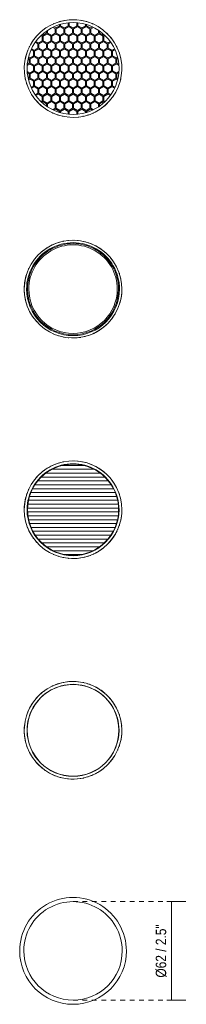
# Model space of a CAD drawing. Header units: millimetres. Extents: x 5896 to 6256, y 575 to 6626.
# Tile 2 of 2: x 6150 to 6256, y 6001 to 6626. Entities that reach past the tile are written whole.
import ezdxf

# ---------------------------------------------------------------- set-up
doc = ezdxf.new("R2010")
doc.units = ezdxf.units.MM
doc.linetypes.add('Dash', pattern=[6, 3, -3])
doc.layers.add('A-ANNO-DIMS', color=7, linetype='Dash', lineweight=9, true_color=0xd2d2d2)
doc.layers.add('A-ANNO-DIMS-3', color=7, linetype='Continuous', lineweight=9)
doc.layers.add('E-LITE-EQPM', color=7, linetype='Continuous', lineweight=20)
doc.styles.add('Arial Narrow', font='ARIALN.TTF', dxfattribs={"height": 6.6})
doc.dimstyles.new('FARO_-_2_2mm_Arial_Narrow_mm_Inch_Left_1', dxfattribs={"dimscale": 304.8, "dimtxt": 6.754644, "dimasz": 0, "dimexe": 0.029528, "dimexo": 0.0625, "dimgap": 0.004921, "dimtad": 1, "dimdec": 0, "dimzin": 0, "dimdsep": 46, "dimtxsty": 'Arial Narrow', "dimblk1": 'NONE', "dimblk2": 'NONE', "dimsah": 1, "dimcen": 0.09, "dimadec": 0, "dimazin": 0, "dimtfac": 1, "dimtdec": 4, "dimtix": 1, "dimtmove": 0, "dimatfit": 3, "dimfxl": 0.009843, "dimfxlon": 1, "dimtvp": 1, "dimtolj": 1, "dimtzin": 0, "dimarcsym": 2})

# ---------------------------------------------------------------- blocks, each defined once
blk = doc.blocks.new('011800094 _honeycomb__OK - 011700094 FOST 64 honeycomb-522492-Planta_PDF')
at = {"layer": 'E-LITE-EQPM'}
for p, q in [((-12.89, 26.15), (-11.3, 25.23)), ((-11, 25.75), (-12.26, 26.48)), ((-11.3, 25.23), (-11.3, 22.4)), ((-8.55, 27.16), (-11, 25.75)), ((-10.7, 25.23), (-8.25, 26.64)), ((-10.7, 22.4), (-10.7, 25.23)), ((-8.55, 27.89), (-8.55, 27.16)), ((-8.25, 26.64), (-5.8, 25.23)), ((-7.95, 27.16), (-7.95, 28.05)), ((-5.5, 25.75), (-7.95, 27.16)), ((-5.8, 25.23), (-5.8, 22.4)), ((-3.05, 27.16), (-5.5, 25.75)), ((-5.2, 25.23), (-2.75, 26.64)), ((-5.2, 22.4), (-5.2, 25.23)), ((-3.05, 29.03), (-3.05, 27.16)), ((-2.75, 26.64), (-0.3, 25.23)), ((-2.45, 27.16), (-2.45, 29.07)), ((0, 25.75), (-2.45, 27.16)), ((-1.74, 30.91), (-1.74, 30.95)), ((-0.3, 25.23), (-0.3, 22.4)), ((2.45, 27.16), (0, 25.75)), ((0.3, 25.23), (2.75, 26.64)), ((0.3, 22.4), (0.3, 25.23)), ((1.74, 30.95), (1.74, 30.91)), ((2.45, 29.07), (2.45, 27.16)), ((2.75, 26.64), (5.2, 25.23)), ((3.05, 27.16), (3.05, 29.03)), ((5.5, 25.75), (3.05, 27.16)), ((5.2, 25.23), (5.2, 22.4)), ((7.95, 27.16), (5.5, 25.75)), ((5.8, 25.23), (8.25, 26.64)), ((5.8, 22.4), (5.8, 25.23)), ((7.95, 28.05), (7.95, 27.16)), ((8.25, 26.64), (10.7, 25.23)), ((8.55, 27.16), (8.55, 27.89)), ((11, 25.75), (8.55, 27.16)), ((10.7, 25.23), (10.7, 22.4)), ((12.26, 26.48), (11, 25.75)), ((11.3, 25.23), (12.89, 26.15)), ((11.3, 22.4), (11.3, 25.23)), ((-20.32, 20.91), (-19.55, 20.47)), ((-19.25, 20.99), (-19.88, 21.35)), ((-19.55, 20.47), (-19.55, 17.64)), ((-16.8, 22.4), (-19.25, 20.99)), ((-18.95, 20.47), (-16.5, 21.88)), ((-18.95, 17.64), (-18.95, 20.47)), ((-16.8, 23.85), (-16.8, 22.4)), ((-16.5, 21.88), (-14.05, 20.47)), ((-16.2, 22.4), (-16.2, 24.24)), ((-13.75, 20.99), (-16.2, 22.4)), ((-14.05, 20.47), (-14.05, 17.64)), ((-11.3, 22.4), (-13.75, 20.99)), ((-13.45, 20.47), (-11, 21.88)), ((-13.45, 17.64), (-13.45, 20.47)), ((-11, 21.88), (-8.55, 20.47)), ((-8.25, 20.99), (-10.7, 22.4)), ((-8.55, 20.47), (-8.55, 17.64)), ((-5.8, 22.4), (-8.25, 20.99)), ((-7.95, 20.47), (-5.5, 21.88)), ((-7.95, 17.64), (-7.95, 20.47)), ((-5.5, 21.88), (-3.05, 20.47)), ((-2.75, 20.99), (-5.2, 22.4)), ((-3.05, 20.47), (-3.05, 17.64)), ((-0.3, 22.4), (-2.75, 20.99)), ((-2.45, 20.47), (0, 21.88)), ((-2.45, 17.64), (-2.45, 20.47)), ((0, 21.88), (2.45, 20.47)), ((2.75, 20.99), (0.3, 22.4)), ((2.45, 20.47), (2.45, 17.64)), ((5.2, 22.4), (2.75, 20.99)), ((3.05, 20.47), (5.5, 21.88)), ((3.05, 17.64), (3.05, 20.47)), ((5.5, 21.88), (7.95, 20.47)), ((8.25, 20.99), (5.8, 22.4)), ((7.95, 20.47), (7.95, 17.64)), ((10.7, 22.4), (8.25, 20.99)), ((8.55, 20.47), (11, 21.88)), ((8.55, 17.64), (8.55, 20.47)), ((11, 21.88), (13.45, 20.47)), ((13.75, 20.99), (11.3, 22.4)), ((13.45, 20.47), (13.45, 17.64)), ((16.2, 22.4), (13.75, 20.99)), ((14.05, 20.47), (16.5, 21.88)), ((14.05, 17.64), (14.05, 20.47)), ((16.2, 24.24), (16.2, 22.4)), ((16.5, 21.88), (18.95, 20.47)), ((16.8, 22.4), (16.8, 23.85)), ((19.25, 20.99), (16.8, 22.4)), ((18.95, 20.47), (18.95, 17.64)), ((19.88, 21.35), (19.25, 20.99)), ((19.55, 20.47), (20.32, 20.91)), ((19.55, 17.64), (19.55, 20.47)), ((-22.3, 12.87), (-24.75, 11.46)), ((-23.95, 16.65), (-22.3, 15.7)), ((-22, 16.22), (-23.62, 17.16)), ((-22.3, 15.7), (-22.3, 12.87)), ((-19.55, 17.64), (-22, 16.22)), ((-21.7, 15.7), (-19.25, 17.12)), ((-21.7, 12.87), (-21.7, 15.7)), ((-19.25, 11.46), (-21.7, 12.87)), ((-19.25, 17.12), (-16.8, 15.7)), ((-16.8, 12.87), (-19.25, 11.46)), ((-16.5, 16.22), (-18.95, 17.64)), ((-16.8, 15.7), (-16.8, 12.87)), ((-14.05, 17.64), (-16.5, 16.22)), ((-16.2, 15.7), (-13.75, 17.12)), ((-16.2, 12.87), (-16.2, 15.7)), ((-13.75, 11.46), (-16.2, 12.87)), ((-13.75, 17.12), (-11.3, 15.7)), ((-11.3, 12.87), (-13.75, 11.46)), ((-11, 16.22), (-13.45, 17.64)), ((-11.3, 15.7), (-11.3, 12.87)), ((-8.55, 17.64), (-11, 16.22)), ((-10.7, 15.7), (-8.25, 17.12)), ((-10.7, 12.87), (-10.7, 15.7)), ((-8.25, 11.46), (-10.7, 12.87)), ((-8.25, 17.12), (-5.8, 15.7)), ((-5.8, 12.87), (-8.25, 11.46)), ((-5.5, 16.22), (-7.95, 17.64)), ((-5.8, 15.7), (-5.8, 12.87)), ((-3.05, 17.64), (-5.5, 16.22)), ((-5.2, 15.7), (-2.75, 17.12)), ((-5.2, 12.87), (-5.2, 15.7)), ((-2.75, 11.46), (-5.2, 12.87)), ((-2.75, 17.12), (-0.3, 15.7)), ((-0.3, 12.87), (-2.75, 11.46)), ((0, 16.22), (-2.45, 17.64)), ((-0.3, 15.7), (-0.3, 12.87)), ((2.45, 17.64), (0, 16.22)), ((0.3, 15.7), (2.75, 17.12)), ((0.3, 12.87), (0.3, 15.7)), ((2.75, 11.46), (0.3, 12.87)), ((2.75, 17.12), (5.2, 15.7)), ((5.2, 12.87), (2.75, 11.46)), ((5.5, 16.22), (3.05, 17.64)), ((5.2, 15.7), (5.2, 12.87)), ((7.95, 17.64), (5.5, 16.22)), ((5.8, 15.7), (8.25, 17.12)), ((5.8, 12.87), (5.8, 15.7)), ((8.25, 11.46), (5.8, 12.87)), ((8.25, 17.12), (10.7, 15.7)), ((10.7, 12.87), (8.25, 11.46)), ((11, 16.22), (8.55, 17.64)), ((10.7, 15.7), (10.7, 12.87)), ((13.45, 17.64), (11, 16.22)), ((11.3, 15.7), (13.75, 17.12)), ((11.3, 12.87), (11.3, 15.7)), ((13.75, 11.46), (11.3, 12.87)), ((13.75, 17.12), (16.2, 15.7)), ((16.2, 12.87), (13.75, 11.46)), ((16.5, 16.22), (14.05, 17.64)), ((16.2, 15.7), (16.2, 12.87)), ((18.95, 17.64), (16.5, 16.22)), ((16.8, 15.7), (19.25, 17.12)), ((16.8, 12.87), (16.8, 15.7)), ((19.25, 11.46), (16.8, 12.87)), ((19.25, 17.12), (21.7, 15.7)), ((21.7, 12.87), (19.25, 11.46)), ((22, 16.22), (19.55, 17.64)), ((21.7, 15.7), (21.7, 12.87)), ((23.62, 17.16), (22, 16.22)), ((22.3, 15.7), (23.95, 16.65)), ((22.3, 12.87), (22.3, 15.7)), ((24.75, 11.46), (22.3, 12.87)), ((-28.43, 6.54), (-27.8, 6.18)), ((-27.5, 6.7), (-28.27, 7.14)), ((-25.05, 8.11), (-27.5, 6.7)), ((-27.2, 6.18), (-24.75, 7.59)), ((-26.67, 11.88), (-25.05, 10.94)), ((-24.75, 11.46), (-26.4, 12.41)), ((-25.05, 10.94), (-25.05, 8.11)), ((-24.75, 7.59), (-22.3, 6.18)), ((-24.45, 10.94), (-22, 12.36)), ((-24.45, 8.11), (-24.45, 10.94)), ((-22, 6.7), (-24.45, 8.11)), ((-22, 12.36), (-19.55, 10.94)), ((-19.55, 8.11), (-22, 6.7)), ((-21.7, 6.18), (-19.25, 7.59)), ((-19.55, 10.94), (-19.55, 8.11)), ((-19.25, 7.59), (-16.8, 6.18)), ((-18.95, 10.94), (-16.5, 12.36)), ((-18.95, 8.11), (-18.95, 10.94)), ((-16.5, 6.7), (-18.95, 8.11)), ((-16.5, 12.36), (-14.05, 10.94)), ((-14.05, 8.11), (-16.5, 6.7)), ((-16.2, 6.18), (-13.75, 7.59)), ((-14.05, 10.94), (-14.05, 8.11)), ((-13.75, 7.59), (-11.3, 6.18)), ((-13.45, 10.94), (-11, 12.36)), ((-13.45, 8.11), (-13.45, 10.94)), ((-11, 6.7), (-13.45, 8.11)), ((-11, 12.36), (-8.55, 10.94)), ((-8.55, 8.11), (-11, 6.7)), ((-10.7, 6.18), (-8.25, 7.59)), ((-8.55, 10.94), (-8.55, 8.11)), ((-8.25, 7.59), (-5.8, 6.18)), ((-7.95, 10.94), (-5.5, 12.36)), ((-7.95, 8.11), (-7.95, 10.94)), ((-5.5, 6.7), (-7.95, 8.11)), ((-5.5, 12.36), (-3.05, 10.94)), ((-3.05, 8.11), (-5.5, 6.7)), ((-5.2, 6.18), (-2.75, 7.59)), ((-3.05, 10.94), (-3.05, 8.11)), ((-2.75, 7.59), (-0.3, 6.18)), ((-2.45, 10.94), (0, 12.36)), ((-2.45, 8.11), (-2.45, 10.94)), ((0, 6.7), (-2.45, 8.11)), ((0, 12.36), (2.45, 10.94)), ((2.45, 8.11), (0, 6.7)), ((0.3, 6.18), (2.75, 7.59)), ((2.45, 10.94), (2.45, 8.11)), ((2.75, 7.59), (5.2, 6.18)), ((3.05, 10.94), (5.5, 12.36)), ((3.05, 8.11), (3.05, 10.94)), ((5.5, 6.7), (3.05, 8.11)), ((5.5, 12.36), (7.95, 10.94)), ((7.95, 8.11), (5.5, 6.7)), ((5.8, 6.18), (8.25, 7.59)), ((7.95, 10.94), (7.95, 8.11)), ((8.25, 7.59), (10.7, 6.18)), ((8.55, 10.94), (11, 12.36)), ((8.55, 8.11), (8.55, 10.94)), ((11, 6.7), (8.55, 8.11)), ((11, 12.36), (13.45, 10.94)), ((13.45, 8.11), (11, 6.7)), ((11.3, 6.18), (13.75, 7.59)), ((13.45, 10.94), (13.45, 8.11)), ((13.75, 7.59), (16.2, 6.18)), ((14.05, 10.94), (16.5, 12.36)), ((14.05, 8.11), (14.05, 10.94)), ((16.5, 6.7), (14.05, 8.11)), ((16.5, 12.36), (18.95, 10.94)), ((18.95, 8.11), (16.5, 6.7)), ((16.8, 6.18), (19.25, 7.59)), ((18.95, 10.94), (18.95, 8.11)), ((19.25, 7.59), (21.7, 6.18)), ((19.55, 10.94), (22, 12.36)), ((19.55, 8.11), (19.55, 10.94)), ((22, 6.7), (19.55, 8.11)), ((22, 12.36), (24.45, 10.94)), ((24.45, 8.11), (22, 6.7)), ((22.3, 6.18), (24.75, 7.59)), ((24.45, 10.94), (24.45, 8.11)), ((26.4, 12.41), (24.75, 11.46)), ((24.75, 7.59), (27.2, 6.18)), ((25.05, 10.94), (26.67, 11.88)), ((25.05, 8.11), (25.05, 10.94)), ((27.5, 6.7), (25.05, 8.11)), ((28.27, 7.14), (27.5, 6.7)), ((27.8, 6.18), (28.43, 6.54)), ((-29.09, 1.91), (-27.5, 2.83)), ((-27.8, 3.35), (-29.04, 2.63)), ((-27.8, 6.18), (-27.8, 3.35)), ((-27.5, 2.83), (-25.05, 1.41)), ((-27.2, 3.35), (-27.2, 6.18)), ((-24.75, 1.93), (-27.2, 3.35)), ((-25.05, 1.41), (-25.05, -1.41)), ((-22.3, 3.35), (-24.75, 1.93)), ((-24.45, 1.41), (-22, 2.83)), ((-24.45, -1.41), (-24.45, 1.41)), ((-22.3, 6.18), (-22.3, 3.35)), ((-22, 2.83), (-19.55, 1.41)), ((-21.7, 3.35), (-21.7, 6.18)), ((-19.25, 1.93), (-21.7, 3.35)), ((-19.55, 1.41), (-19.55, -1.41)), ((-16.8, 3.35), (-19.25, 1.93)), ((-18.95, 1.41), (-16.5, 2.83)), ((-18.95, -1.41), (-18.95, 1.41)), ((-16.8, 6.18), (-16.8, 3.35)), ((-16.5, 2.83), (-14.05, 1.41)), ((-16.2, 3.35), (-16.2, 6.18)), ((-13.75, 1.93), (-16.2, 3.35)), ((-14.05, 1.41), (-14.05, -1.41)), ((-11.3, 3.35), (-13.75, 1.93)), ((-13.45, 1.41), (-11, 2.83)), ((-13.45, -1.41), (-13.45, 1.41)), ((-11.3, 6.18), (-11.3, 3.35)), ((-11, 2.83), (-8.55, 1.41)), ((-10.7, 3.35), (-10.7, 6.18)), ((-8.25, 1.93), (-10.7, 3.35)), ((-8.55, 1.41), (-8.55, -1.41)), ((-5.8, 3.35), (-8.25, 1.93)), ((-7.95, 1.41), (-5.5, 2.83)), ((-7.95, -1.41), (-7.95, 1.41)), ((-5.8, 6.18), (-5.8, 3.35)), ((-5.5, 2.83), (-3.05, 1.41)), ((-5.2, 3.35), (-5.2, 6.18)), ((-2.75, 1.93), (-5.2, 3.35)), ((-3.05, 1.41), (-3.05, -1.41)), ((-0.3, 3.35), (-2.75, 1.93)), ((-2.45, 1.41), (0, 2.83)), ((-2.45, -1.41), (-2.45, 1.41)), ((-0.3, 6.18), (-0.3, 3.35)), ((0, 2.83), (2.45, 1.41)), ((0.3, 3.35), (0.3, 6.18)), ((2.75, 1.93), (0.3, 3.35)), ((2.45, 1.41), (2.45, -1.65)), ((5.2, 3.35), (2.75, 1.93)), ((3.05, 1.41), (5.5, 2.83)), ((3.05, -1.41), (3.05, 1.41)), ((5.2, 6.18), (5.2, 3.35)), ((5.5, 2.83), (7.95, 1.41)), ((5.8, 3.35), (5.8, 6.18)), ((8.25, 1.93), (5.8, 3.35)), ((7.95, 1.41), (7.95, -1.41)), ((10.7, 3.35), (8.25, 1.93)), ((8.55, 1.41), (11, 2.83)), ((8.55, -1.41), (8.55, 1.41)), ((10.7, 6.18), (10.7, 3.35)), ((11, 2.83), (13.45, 1.41)), ((11.3, 3.35), (11.3, 6.18)), ((13.75, 1.93), (11.3, 3.35)), ((13.45, 1.41), (13.45, -1.41)), ((16.2, 3.35), (13.75, 1.93)), ((14.05, 1.41), (16.5, 2.83)), ((14.05, -1.41), (14.05, 1.41)), ((16.2, 6.18), (16.2, 3.35)), ((16.5, 2.83), (18.95, 1.41)), ((16.8, 3.35), (16.8, 6.18)), ((19.25, 1.93), (16.8, 3.35)), ((18.95, 1.41), (18.95, -1.41)), ((21.7, 3.35), (19.25, 1.93)), ((19.55, 1.41), (22, 2.83)), ((19.55, -1.41), (19.55, 1.41)), ((21.7, 6.18), (21.7, 3.35)), ((22, 2.83), (24.45, 1.41)), ((22.3, 3.35), (22.3, 6.18)), ((24.75, 1.93), (22.3, 3.35)), ((24.45, 1.41), (24.45, -1.41)), ((27.2, 3.35), (24.75, 1.93)), ((25.05, 1.41), (27.5, 2.83)), ((25.05, -1.41), (25.05, 1.41)), ((27.2, 6.18), (27.2, 3.35)), ((27.5, 2.83), (29.09, 1.91)), ((27.8, 3.35), (27.8, 6.18)), ((29.04, 2.63), (27.8, 3.35)), ((-27.5, -2.83), (-29.09, -1.91)), ((-29.06, -2.62), (-27.8, -3.35)), ((-27.8, -6.18), (-28.43, -6.54)), ((-27.8, -3.35), (-27.8, -6.18)), ((-25.05, -1.41), (-27.5, -2.83)), ((-27.2, -3.35), (-24.75, -1.93)), ((-27.2, -6.18), (-27.2, -3.35)), ((-24.75, -7.59), (-27.2, -6.18)), ((-24.75, -1.93), (-22.3, -3.35)), ((-22.3, -6.18), (-24.75, -7.59)), ((-22, -2.83), (-24.45, -1.41)), ((-22.3, -3.35), (-22.3, -6.18)), ((-19.55, -1.41), (-22, -2.83)), ((-21.7, -3.35), (-19.25, -1.93)), ((-21.7, -6.18), (-21.7, -3.35)), ((-19.25, -7.59), (-21.7, -6.18)), ((-19.25, -1.93), (-16.8, -3.35)), ((-16.8, -6.18), (-19.25, -7.59)), ((-16.5, -2.83), (-18.95, -1.41)), ((-16.8, -3.35), (-16.8, -6.18)), ((-14.05, -1.41), (-16.5, -2.83)), ((-16.2, -3.35), (-13.75, -1.93)), ((-16.2, -6.18), (-16.2, -3.35)), ((-13.75, -7.59), (-16.2, -6.18)), ((-13.75, -1.93), (-11.3, -3.35)), ((-11.3, -6.18), (-13.75, -7.59)), ((-11, -2.83), (-13.45, -1.41)), ((-11.3, -3.35), (-11.3, -6.18)), ((-8.55, -1.41), (-11, -2.83)), ((-10.7, -3.35), (-8.25, -1.93)), ((-10.7, -6.18), (-10.7, -3.35)), ((-8.25, -7.59), (-10.7, -6.18)), ((-8.25, -1.93), (-5.8, -3.35)), ((-5.8, -6.18), (-8.25, -7.59)), ((-5.5, -2.83), (-7.95, -1.41)), ((-5.8, -3.35), (-5.8, -6.18)), ((-3.05, -1.41), (-5.5, -2.83)), ((-5.2, -3.35), (-2.75, -1.93)), ((-5.2, -6.18), (-5.2, -3.35)), ((-2.75, -7.59), (-5.2, -6.18)), ((-2.75, -1.93), (-0.3, -3.35)), ((-0.3, -6.18), (-2.75, -7.59)), ((0.2, -2.94), (-2.45, -1.41)), ((-0.3, -3.35), (-0.3, -6.18)), ((2.45, -1.65), (0.2, -2.94)), ((0.3, -3.35), (2.75, -1.93)), ((0.3, -6.18), (0.3, -3.35)), ((2.75, -7.59), (0.3, -6.18)), ((2.75, -1.93), (5.2, -3.35)), ((5.2, -6.18), (2.75, -7.59)), ((5.5, -2.83), (3.05, -1.41)), ((5.2, -3.35), (5.2, -6.18)), ((7.95, -1.41), (5.5, -2.83)), ((5.8, -3.35), (8.25, -1.93)), ((5.8, -6.18), (5.8, -3.35)), ((8.25, -7.59), (5.8, -6.18)), ((8.25, -1.93), (10.7, -3.35)), ((10.7, -6.18), (8.25, -7.59)), ((11, -2.83), (8.55, -1.41)), ((10.7, -3.35), (10.7, -6.18)), ((13.45, -1.41), (11, -2.83)), ((11.3, -3.35), (13.75, -1.93)), ((11.3, -6.18), (11.3, -3.35)), ((13.75, -7.59), (11.3, -6.18)), ((13.75, -1.93), (16.2, -3.35)), ((16.2, -6.18), (13.75, -7.59)), ((16.5, -2.83), (14.05, -1.41)), ((16.2, -3.35), (16.2, -6.18)), ((18.95, -1.41), (16.5, -2.83)), ((16.8, -3.35), (19.25, -1.93)), ((16.8, -6.18), (16.8, -3.35)), ((19.25, -7.59), (16.8, -6.18)), ((19.25, -1.93), (21.7, -3.35)), ((21.7, -6.18), (19.25, -7.59)), ((22, -2.83), (19.55, -1.41)), ((21.7, -3.35), (21.7, -6.18)), ((24.45, -1.41), (22, -2.83)), ((22.3, -3.35), (24.75, -1.93)), ((22.3, -6.18), (22.3, -3.35)), ((24.75, -7.59), (22.3, -6.18)), ((24.75, -1.93), (27.2, -3.35)), ((27.2, -6.18), (24.75, -7.59)), ((27.5, -2.83), (25.05, -1.41)), ((27.2, -3.35), (27.2, -6.18)), ((29.09, -1.91), (27.5, -2.83)), ((27.8, -3.35), (29.06, -2.62)), ((27.8, -6.18), (27.8, -3.35)), ((28.43, -6.54), (27.8, -6.18)), ((-28.27, -7.14), (-27.5, -6.7)), ((-27.5, -6.7), (-25.05, -8.11)), ((-25.05, -10.94), (-26.67, -11.88)), ((-26.4, -12.41), (-24.75, -11.46)), ((-25.05, -8.11), (-25.05, -10.94)), ((-24.75, -11.46), (-22.3, -12.87)), ((-24.45, -8.11), (-22, -6.7)), ((-24.45, -10.94), (-24.45, -8.11)), ((-22, -12.36), (-24.45, -10.94)), ((-22, -6.7), (-19.55, -8.11)), ((-19.55, -10.94), (-22, -12.36)), ((-21.7, -12.87), (-19.25, -11.46)), ((-19.55, -8.11), (-19.55, -10.94)), ((-19.25, -11.46), (-16.8, -12.87)), ((-18.95, -8.11), (-16.5, -6.7)), ((-18.95, -10.94), (-18.95, -8.11)), ((-16.5, -12.36), (-18.95, -10.94)), ((-16.5, -6.7), (-14.05, -8.11)), ((-14.05, -10.94), (-16.5, -12.36)), ((-16.2, -12.87), (-13.75, -11.46)), ((-14.05, -8.11), (-14.05, -10.94)), ((-13.75, -11.46), (-11.3, -12.87)), ((-13.45, -8.11), (-11, -6.7)), ((-13.45, -10.94), (-13.45, -8.11)), ((-11, -12.36), (-13.45, -10.94)), ((-11, -6.7), (-8.55, -8.11)), ((-8.55, -10.94), (-11, -12.36)), ((-10.7, -12.87), (-8.25, -11.46)), ((-8.55, -8.11), (-8.55, -10.94)), ((-8.25, -11.46), (-5.8, -12.87)), ((-5.5, -6.7), (-7.95, -8.11)), ((-7.95, -8.11), (-7.95, -10.94)), ((-7.95, -10.94), (-5.5, -12.36)), ((-3.05, -8.11), (-5.5, -6.7)), ((-5.5, -12.36), (-3.05, -10.94)), ((-5.2, -12.87), (-2.75, -11.46)), ((-3.05, -10.94), (-3.05, -8.11)), ((-2.75, -11.46), (-0.3, -12.87)), ((0, -6.7), (-2.45, -8.11)), ((-2.45, -8.11), (-2.45, -10.94)), ((-2.45, -10.94), (0, -12.36)), ((2.45, -8.11), (0, -6.7)), ((0, -12.36), (2.45, -10.94)), ((0.3, -12.87), (2.75, -11.46)), ((2.45, -10.94), (2.45, -8.11)), ((2.75, -11.46), (5.2, -12.87)), ((3.05, -8.11), (5.5, -6.7)), ((3.05, -10.94), (3.05, -8.11)), ((5.5, -12.36), (3.05, -10.94)), ((5.5, -6.7), (7.95, -8.11)), ((7.95, -10.94), (5.5, -12.36)), ((5.8, -12.87), (8.25, -11.46)), ((7.95, -8.11), (7.95, -10.94)), ((8.25, -11.46), (10.7, -12.87)), ((8.55, -8.11), (11, -6.7)), ((8.55, -10.94), (8.55, -8.11)), ((11, -12.36), (8.55, -10.94)), ((11, -6.7), (13.45, -8.11)), ((13.45, -10.94), (11, -12.36)), ((11.3, -12.87), (13.75, -11.46)), ((13.45, -8.11), (13.45, -10.94)), ((13.75, -11.46), (16.2, -12.87)), ((14.05, -8.11), (16.5, -6.7)), ((14.05, -10.94), (14.05, -8.11)), ((16.5, -12.36), (14.05, -10.94)), ((16.5, -6.7), (18.95, -8.11)), ((18.95, -10.94), (16.5, -12.36)), ((16.8, -12.87), (19.25, -11.46)), ((18.95, -8.11), (18.95, -10.94)), ((19.25, -11.46), (21.7, -12.87)), ((19.55, -8.11), (22, -6.7)), ((19.55, -10.94), (19.55, -8.11)), ((22, -12.36), (19.55, -10.94)), ((22, -6.7), (24.45, -8.11)), ((24.45, -10.94), (22, -12.36)), ((22.3, -12.87), (24.75, -11.46)), ((24.45, -8.11), (24.45, -10.94)), ((24.75, -11.46), (26.4, -12.41)), ((25.05, -8.11), (27.5, -6.7)), ((25.05, -10.94), (25.05, -8.11)), ((26.67, -11.88), (25.05, -10.94)), ((27.5, -6.7), (28.27, -7.14)), ((-27.64, -13.95), (-27.67, -13.97)), ((-25.94, -16.98), (-25.89, -16.95)), ((-22.3, -15.7), (-23.95, -16.65)), ((-23.62, -17.16), (-22, -16.22)), ((-22.3, -12.87), (-22.3, -15.7)), ((-22, -16.22), (-19.55, -17.64)), ((-21.7, -15.7), (-21.7, -12.87)), ((-19.25, -17.12), (-21.7, -15.7)), ((-19.55, -17.64), (-19.55, -20.47)), ((-16.8, -15.7), (-19.25, -17.12)), ((-18.95, -17.64), (-16.5, -16.22)), ((-18.95, -20.47), (-18.95, -17.64)), ((-16.8, -12.87), (-16.8, -15.7)), ((-16.5, -16.22), (-14.05, -17.64)), ((-16.2, -15.7), (-16.2, -12.87)), ((-13.75, -17.12), (-16.2, -15.7)), ((-14.05, -17.64), (-14.05, -20.47)), ((-11.3, -15.7), (-13.75, -17.12)), ((-13.45, -17.64), (-11, -16.22)), ((-13.45, -20.47), (-13.45, -17.64)), ((-11.3, -12.87), (-11.3, -15.7)), ((-11, -16.22), (-8.55, -17.64)), ((-10.7, -15.7), (-10.7, -12.87)), ((-8.25, -17.12), (-10.7, -15.7)), ((-8.55, -17.64), (-8.55, -20.47)), ((-5.8, -15.7), (-8.25, -17.12)), ((-7.95, -17.64), (-5.5, -16.22)), ((-7.95, -20.47), (-7.95, -17.64)), ((-5.8, -12.87), (-5.8, -15.7)), ((-5.5, -16.22), (-3.05, -17.64)), ((-5.2, -15.7), (-5.2, -12.87)), ((-2.75, -17.12), (-5.2, -15.7)), ((-3.05, -17.64), (-3.05, -20.47)), ((-0.3, -15.7), (-2.75, -17.12)), ((-2.45, -17.64), (0, -16.22)), ((-2.45, -20.47), (-2.45, -17.64)), ((-0.3, -12.87), (-0.3, -15.7)), ((0, -16.22), (2.45, -17.64)), ((0.3, -15.7), (0.3, -12.87)), ((2.75, -17.12), (0.3, -15.7)), ((2.45, -17.64), (2.45, -20.47)), ((5.2, -15.7), (2.75, -17.12)), ((3.05, -17.64), (5.5, -16.22)), ((3.05, -20.47), (3.05, -17.64)), ((5.2, -12.87), (5.2, -15.7)), ((5.5, -16.22), (7.95, -17.64)), ((5.8, -15.7), (5.8, -12.87)), ((8.25, -17.12), (5.8, -15.7)), ((7.95, -17.64), (7.95, -20.47)), ((10.7, -15.7), (8.25, -17.12)), ((8.55, -17.64), (11, -16.22)), ((8.55, -20.47), (8.55, -17.64)), ((10.7, -12.87), (10.7, -15.7)), ((11, -16.22), (13.45, -17.64)), ((11.3, -15.7), (11.3, -12.87)), ((13.75, -17.12), (11.3, -15.7)), ((13.45, -17.64), (13.45, -20.47)), ((16.2, -15.7), (13.75, -17.12)), ((14.05, -17.64), (16.5, -16.22)), ((14.05, -20.47), (14.05, -17.64)), ((16.2, -12.87), (16.2, -15.7)), ((16.5, -16.22), (18.95, -17.64)), ((16.8, -15.7), (16.8, -12.87)), ((19.25, -17.12), (16.8, -15.7)), ((18.95, -17.64), (18.95, -20.47)), ((21.7, -15.7), (19.25, -17.12)), ((19.55, -17.64), (22, -16.22)), ((19.55, -20.47), (19.55, -17.64)), ((21.7, -12.87), (21.7, -15.7)), ((22, -16.22), (23.62, -17.16)), ((22.3, -15.7), (22.3, -12.87)), ((23.95, -16.65), (22.3, -15.7)), ((25.9, -16.96), (25.94, -16.98)), ((27.67, -13.97), (27.63, -13.95)), ((-19.55, -20.47), (-20.32, -20.91)), ((-19.88, -21.35), (-19.25, -20.99)), ((-19.25, -20.99), (-16.8, -22.4)), ((-16.5, -21.88), (-18.95, -20.47)), ((-16.8, -22.4), (-16.8, -23.85)), ((-14.05, -20.47), (-16.5, -21.88)), ((-16.2, -22.4), (-13.75, -20.99)), ((-16.2, -24.24), (-16.2, -22.4)), ((-13.75, -20.99), (-11.3, -22.4)), ((-11, -21.88), (-13.45, -20.47)), ((-11.3, -22.4), (-11.3, -25.23)), ((-8.55, -20.47), (-11, -21.88)), ((-10.7, -22.4), (-8.25, -20.99)), ((-10.7, -25.23), (-10.7, -22.4)), ((-8.25, -20.99), (-5.8, -22.4)), ((-5.5, -21.88), (-7.95, -20.47)), ((-5.8, -22.4), (-5.8, -25.23)), ((-3.05, -20.47), (-5.5, -21.88)), ((-5.2, -22.4), (-2.75, -20.99)), ((-5.2, -25.23), (-5.2, -22.4)), ((-2.75, -20.99), (-0.3, -22.4)), ((0, -21.88), (-2.45, -20.47)), ((-0.3, -22.4), (-0.3, -25.23)), ((2.45, -20.47), (0, -21.88)), ((0.3, -22.4), (2.75, -20.99)), ((0.3, -25.23), (0.3, -22.4)), ((2.75, -20.99), (5.2, -22.4)), ((5.5, -21.88), (3.05, -20.47)), ((5.2, -22.4), (5.2, -25.23)), ((7.95, -20.47), (5.5, -21.88)), ((5.8, -22.4), (8.25, -20.99)), ((5.8, -25.23), (5.8, -22.4)), ((8.25, -20.99), (10.7, -22.4)), ((11, -21.88), (8.55, -20.47)), ((10.7, -22.4), (10.7, -25.23)), ((13.45, -20.47), (11, -21.88)), ((11.3, -22.4), (13.75, -20.99)), ((11.3, -25.23), (11.3, -22.4)), ((13.75, -20.99), (16.2, -22.4)), ((16.5, -21.88), (14.05, -20.47)), ((16.2, -22.4), (16.2, -24.24)), ((18.95, -20.47), (16.5, -21.88)), ((16.8, -22.4), (19.25, -20.99)), ((16.8, -23.85), (16.8, -22.4)), ((19.25, -20.99), (19.88, -21.35)), ((20.32, -20.91), (19.55, -20.47)), ((-11.3, -25.23), (-12.89, -26.15)), ((-12.26, -26.48), (-11, -25.75)), ((-11, -25.75), (-8.55, -27.16)), ((-8.25, -26.64), (-10.7, -25.23)), ((-8.55, -27.16), (-8.55, -27.89)), ((-5.8, -25.23), (-8.25, -26.64)), ((-7.95, -27.16), (-5.5, -25.75)), ((-7.95, -28.05), (-7.95, -27.16)), ((-5.5, -25.75), (-3.05, -27.16)), ((-2.75, -26.64), (-5.2, -25.23)), ((-3.05, -27.16), (-3.05, -29.03)), ((-0.3, -25.23), (-2.75, -26.64)), ((-2.45, -27.16), (0, -25.75)), ((-2.45, -29.07), (-2.45, -27.16)), ((0, -25.75), (2.45, -27.16)), ((2.75, -26.64), (0.3, -25.23)), ((2.45, -27.16), (2.45, -29.07)), ((5.2, -25.23), (2.75, -26.64)), ((3.05, -27.16), (5.5, -25.75)), ((3.05, -29.03), (3.05, -27.16)), ((5.5, -25.75), (7.95, -27.16)), ((8.25, -26.64), (5.8, -25.23)), ((7.95, -27.16), (7.95, -28.05)), ((10.7, -25.23), (8.25, -26.64)), ((8.55, -27.16), (11, -25.75)), ((8.55, -27.89), (8.55, -27.16)), ((11, -25.75), (12.26, -26.48)), ((12.89, -26.15), (11.3, -25.23))]:
    blk.add_line(p, q, dxfattribs=at)
at = {"layer": 'E-LITE-EQPM', "flags": 128}
for points in [[(0, 31), (-3.66, 30.78), (-7.26, 30.14), (-10.77, 29.07), (-14.12, 27.6), (-17.28, 25.74), (-20.19, 23.52), (-22.83, 20.98), (-25.14, 18.14), (-27.1, 15.04), (-28.69, 11.74), (-29.87, 8.28), (-30.64, 4.69), (-30.98, 1.05), (-30.89, -2.62), (-30.37, -6.24), (-29.42, -9.78), (-28.06, -13.18), (-26.31, -16.4), (-24.19, -19.39), (-21.73, -22.1), (-18.97, -24.51), (-15.95, -26.58), (-12.7, -28.28), (-9.28, -29.58), (-5.73, -30.47), (-2.09, -30.93), (0, -31)], [(0, -31), (3.66, -30.78), (7.26, -30.14), (10.77, -29.07), (14.12, -27.6), (17.28, -25.74), (20.19, -23.52), (22.83, -20.98), (25.14, -18.14), (27.1, -15.04), (28.69, -11.74), (29.87, -8.28), (30.64, -4.69), (30.98, -1.05), (30.89, 2.62), (30.37, 6.24), (29.42, 9.78), (28.06, 13.18), (26.31, 16.4), (24.19, 19.39), (21.73, 22.1), (18.97, 24.51), (15.95, 26.58), (12.7, 28.28), (9.28, 29.58), (5.73, 30.47), (2.09, 30.93), (0, 31)]]:
    blk.add_lwpolyline(points, dxfattribs=at)
at = {"layer": 'E-LITE-EQPM'}
for radius, start, end in [(29.19, 90, 270), (31, 125.83548, 126.51196), (31, 113.19291, 113.84035), (31, 104.70629, 107.82781), (31, 98.21739, 101.92453), (31, 93.21433, 94.45104), (31, 88.61654, 91.38346), (29.19, 270, 90), (31, 85.54558, 86.78567), (31, 78.06457, 81.78537), (31, 72.10628, 75.28097), (31, 66.14549, 66.80709), (31, 53.48804, 54.16566), (31, 131.88806, 140.83895), (31, 38.43849, 48.12878), (31, 152.91608, 154.4214), (31, 143.83094, 148.01913), (31, 33.16533, 34.71641), (31, 25.61016, 28.32049), (31, 158.12542, 167.96308), (31, 18.14279, 21.15139), (31, 12.11667, 15.137), (31, 179.78817, 179.99638), (31, 173.12865, 173.9845), (31, 6.09224, 6.87135), (31, 0.07143, 0.21183), (31, 186.00245, 186.4477), (31, 353.5523, 354.05019), (31, 192.01217, 193.10723), (31, 198.02361, 199.76675), (31, 203.27621, 206.78567), (31, 333.21433, 336.72379), (31, 340.23325, 341.98411), (31, 346.89277, 348.0204), (31, 206.78567, 210), (31, 206.78567, 210), (31, 213.01263, 213.21433), (31, 213.00527, 213.21433), (31, 213.21433, 216.72379), (31, 323.27621, 326.78567), (31, 326.78567, 330), (31, 326.78567, 330), (31, 332.98735, 333.21433), (31, 332.97933, 333.21433), (31, 220.23325, 234.18605), (31, 305.80596, 319.76675), (31, 238.89578, 240.24239), (31, 245.11662, 246.26334), (31, 251.33747, 252.24944), (31, 257.55831, 258.3087), (31, 263.77916, 264.11793), (31, 275.87798, 276.22084), (31, 281.68222, 282.44169), (31, 287.74154, 288.66253), (31, 293.72683, 294.88338), (31, 299.74811, 301.10422)]:
    blk.add_arc((0, 0), radius, start, end, dxfattribs=at)
blk.add_open_spline([(-1.63, 30.96), (-1.59, 30.96), (-1.51, 30.96), (-1.32, 30.97), (-1.06, 30.98), (-0.86, 30.99), (-0.75, 30.99)], degree=3, knots=[-0.7, -0.7, -0.7, -0.7, -0.55, -0.4, -0.2, 0, 0, 0, 0], dxfattribs=at)
blk.add_open_spline([(0.75, 30.99), (0.83, 30.99), (0.98, 30.98), (1.2, 30.98), (1.4, 30.97), (1.5, 30.96), (1.55, 30.96)], degree=3, dxfattribs=at)
blk = doc.blocks.new('011800095 _Long Snoot__ok - 011800095 FOST 70 Long Snoot-522494-Planta_PDF')
at = {"layer": 'E-LITE-EQPM'}
for p, q in [((-1.74, 30.95), (-1.74, 30.91)), ((1.74, 30.91), (1.74, 30.95)), ((-27.64, -13.95), (-27.67, -13.97)), ((-25.94, -16.98), (-25.9, -16.96)), ((25.9, -16.96), (25.94, -16.98)), ((27.67, -13.97), (27.64, -13.95)), ((10.85, -29.04), (10.86, -29.03))]:
    blk.add_line(p, q, dxfattribs=at)
at = {"layer": 'E-LITE-EQPM', "flags": 128}
for points in [[(0, 31), (-3.66, 30.78), (-7.26, 30.14), (-10.77, 29.07), (-14.12, 27.6), (-17.28, 25.74), (-20.19, 23.52), (-22.83, 20.98), (-25.14, 18.14), (-27.1, 15.04), (-28.69, 11.74), (-29.87, 8.28), (-30.64, 4.69), (-30.98, 1.05), (-30.89, -2.62), (-30.37, -6.24), (-29.42, -9.78), (-28.06, -13.18), (-26.31, -16.4), (-24.19, -19.39), (-21.73, -22.1), (-18.97, -24.51), (-15.95, -26.58), (-12.7, -28.28), (-9.28, -29.58), (-5.73, -30.47), (-2.09, -30.93), (0, -31)], [(0, -31), (3.66, -30.78), (7.26, -30.14), (10.77, -29.07), (14.12, -27.6), (17.28, -25.74), (20.19, -23.52), (22.83, -20.98), (25.14, -18.14), (27.1, -15.04), (28.69, -11.74), (29.87, -8.28), (30.64, -4.69), (30.98, -1.05), (30.89, 2.62), (30.37, 6.24), (29.42, 9.78), (28.06, 13.18), (26.31, 16.4), (24.19, 19.39), (21.73, 22.1), (18.97, 24.51), (15.95, 26.58), (12.7, 28.28), (9.28, 29.58), (5.73, 30.47), (2.09, 30.93), (0, 31)]]:
    blk.add_lwpolyline(points, dxfattribs=at)
at = {"layer": 'E-LITE-EQPM'}
for radius, start, end in [(29.51, 90, 270), (28.91, 90, 270), (28.11, 90, 270), (31, 124.76192, 126.12478), (31, 110.36464, 120.15901), (31, 93.21433, 108.15734), (31, 88.61654, 91.38346), (29.51, 270, 90), (28.91, 270, 90), (28.11, 270, 90), (31, 70.56119, 86.78567), (31, 65.15304, 65.89612), (31, 59.74488, 59.93419), (31, 53.95604, 54.33672), (31, 137.38096, 138.01362), (31, 131.07144, 132.09639), (31, 47.95646, 48.92856), (31, 20.98884, 43.5204), (31, 156.06652, 156.30952), (31, 143.69048, 144.0252), (31, 168.11802, 168.92856), (31, 162.15495, 162.61904), (31, 16.4796, 17.92708), (31, 11.07144, 11.96862), (31, 174.08792, 175.23808), (31, 5.66328, 5.97197), (31, 0.00247, 0.25512), (31, 180.03301, 188.98239), (31, 333.21433, 349.43881), (31, 354.04005, 354.84696), (31, 191.97813, 200.99351), (31, 204.02363, 206.78567), (31, 208.61654, 211.38346), (31, 213.21433, 222.67861), (31, 318.02296, 326.78567), (31, 328.61654, 331.38346), (31, 227.41075, 241.60716), (31, 306.1806, 315.07645), (31, 246.02928, 246.3393), (31, 251.07144, 265.26786), (31, 275.97909, 276.30952), (31, 281.97836, 282.61904), (31, 287.99732, 288.92856), (31, 294.04956, 295.23808), (31, 300.12387, 302.90719)]:
    blk.add_arc((0, 0), radius, start, end, dxfattribs=at)
for points in [[(-0.75, 30.99), (-0.86, 30.99), (-1.06, 30.98), (-1.32, 30.97), (-1.45, 30.97), (-1.5, 30.96)], [(-26.46, -16.14), (-26.41, -16.23), (-26.3, -16.41), (-26.16, -16.63), (-26.09, -16.74), (-26.06, -16.78)], [(27.21, -14.85), (27.26, -14.75), (27.36, -14.58), (27.48, -14.35), (27.54, -14.23), (27.57, -14.18)]]:
    blk.add_open_spline(points, degree=3, knots=[0, 0, 0, 0, 0.2, 0.4, 0.55, 0.55, 0.55, 0.55], dxfattribs=at)
for points in [[(1.55, 30.96), (1.5, 30.96), (1.4, 30.97), (1.2, 30.98), (0.98, 30.98), (0.83, 30.99), (0.75, 30.99)], [(-27.59, -14.14), (-27.57, -14.18), (-27.52, -14.27), (-27.43, -14.45), (-27.32, -14.64), (-27.25, -14.78), (-27.21, -14.85)], [(26.04, -16.82), (26.06, -16.78), (26.12, -16.69), (26.23, -16.53), (26.34, -16.34), (26.42, -16.21), (26.46, -16.14)]]:
    blk.add_open_spline(points, degree=3, dxfattribs=at)
blk = doc.blocks.new('011800096 _Striped Glass__OK - 011800096 FOST 70 Striped Glass-522496-Planta_PDF')
at = {"layer": 'E-LITE-EQPM'}
for p, q in [((-1.74, 30.95), (-1.74, 30.91)), ((1.74, 30.91), (1.74, 30.95)), ((-27.64, -13.95), (-27.67, -13.97)), ((-25.94, -16.98), (-25.89, -16.95)), ((25.94, -16.98), (25.9, -16.96)), ((27.63, -13.95), (27.67, -13.97))]:
    blk.add_line(p, q, dxfattribs=at)
at = {"layer": 'E-LITE-EQPM', "flags": 128}
for points in [[(0, 31), (-3.66, 30.78), (-7.26, 30.14), (-10.77, 29.07), (-14.12, 27.6), (-17.28, 25.74), (-20.19, 23.52), (-22.83, 20.98), (-25.14, 18.14), (-27.1, 15.04), (-28.69, 11.74), (-29.87, 8.28), (-30.64, 4.69), (-30.98, 1.05), (-30.89, -2.62), (-30.37, -6.24), (-29.42, -9.78), (-28.06, -13.18), (-26.31, -16.4), (-24.19, -19.39), (-21.73, -22.1), (-18.97, -24.51), (-15.95, -26.58), (-12.7, -28.28), (-9.28, -29.58), (-5.73, -30.47), (-2.09, -30.93), (0, -31)], [(0, -31), (3.66, -30.78), (7.26, -30.14), (10.77, -29.07), (14.12, -27.6), (17.28, -25.74), (20.19, -23.52), (22.83, -20.98), (25.14, -18.14), (27.1, -15.04), (28.69, -11.74), (29.87, -8.28), (30.64, -4.69), (30.98, -1.05), (30.89, 2.62), (30.37, 6.24), (29.42, 9.78), (28.06, 13.18), (26.31, 16.4), (24.19, 19.39), (21.73, 22.1), (18.97, 24.51), (15.95, 26.58), (12.7, 28.28), (9.28, 29.58), (5.73, 30.47), (2.09, 30.93), (0, 31)]]:
    blk.add_lwpolyline(points, dxfattribs=at)
at = {"layer": 'E-LITE-EQPM'}
for radius, start, end in [(29.19, 90, 270), (28.93, 0, 180), (31, 124.76192, 126.09665), (31, 110.88516, 120.13629), (31, 104.92144, 108.14484), (31, 96.04003, 102.10465), (31, 93.21433, 94.84993), (31, 88.61654, 91.38346), (29.19, 270, 90), (31, 75.08666, 86.78567), (31, 70.56119, 71.87636), (31, 65.15304, 65.87887), (31, 59.74488, 59.91206), (31, 53.9273, 54.33672), (31, 137.38096, 137.97733), (31, 131.07144, 132.06263), (31, 36.01035, 48.92856), (31, 156.0122, 156.30952), (31, 143.69048, 143.98389), (31, 20.93092, 32.9756), (31, 168.05432, 168.92856), (31, 162.0434, 162.61904), (31, 16.4796, 17.92015), (31, 11.07144, 11.90475), (31, 179.95416, 188.9027), (31, 174.01703, 175.23808), (28.93, 180, 0), (31, 5.66328, 5.90224), (31, 359.92161, 0.25512), (31, 333.21433, 349.43881), (31, 353.94791, 354.84696), (31, 191.90828, 200.95466), (31, 204.00659, 206.78567), (31, 208.61654, 211.38346), (31, 213.21433, 222.67861), (31, 319.591, 326.78567), (31, 328.61654, 331.38346), (31, 227.41075, 244.37464), (31, 300.04329, 317.9658), (31, 245.97053, 246.3393), (31, 251.07144, 252.03052), (31, 255.2503, 265.26786), (31, 275.96492, 276.30952), (31, 281.95, 282.61904), (31, 287.95471, 288.92856), (31, 293.98838, 295.23808)]:
    blk.add_arc((0, 0), radius, start, end, dxfattribs=at)
blk.add_open_spline([(-0.75, 30.99), (-0.86, 30.99), (-1.06, 30.98), (-1.32, 30.97), (-1.45, 30.97), (-1.5, 30.96)], degree=3, knots=[0, 0, 0, 0, 0.2, 0.4, 0.55, 0.55, 0.55, 0.55], dxfattribs=at)
for points in [[(1.55, 30.96), (1.5, 30.96), (1.4, 30.97), (1.2, 30.98), (0.98, 30.98), (0.83, 30.99), (0.75, 30.99)], [(-27.59, -14.14), (-27.57, -14.18), (-27.52, -14.27), (-27.43, -14.45), (-27.32, -14.64), (-27.25, -14.78), (-27.21, -14.85)], [(-26.46, -16.14), (-26.41, -16.23), (-26.3, -16.41), (-26.2, -16.57), (-26.16, -16.64)], [(26.04, -16.82), (26.06, -16.78), (26.12, -16.69), (26.23, -16.53), (26.34, -16.34), (26.42, -16.21), (26.46, -16.14)], [(27.21, -14.85), (27.26, -14.75), (27.36, -14.58), (27.45, -14.41), (27.49, -14.33)]]:
    blk.add_open_spline(points, degree=3, dxfattribs=at)
blk = doc.blocks.new('011800097 _Spread Glass__ok - 011800097 FOST 70 Spread Glass-522498-Planta_PDF')
at = {"layer": 'E-LITE-EQPM'}
for p, q in [((-1.74, 30.91), (-1.74, 30.95)), ((1.74, 30.95), (1.74, 30.91)), ((26.85, 15.5), (26.82, 15.55)), ((-27.64, -13.95), (-27.67, -13.97)), ((-25.94, -16.98), (-25.89, -16.95)), ((25.9, -16.96), (25.94, -16.98)), ((27.67, -13.97), (27.63, -13.95))]:
    blk.add_line(p, q, dxfattribs=at)
at = {"layer": 'E-LITE-EQPM', "flags": 128}
for points in [[(0, 31), (-3.66, 30.78), (-7.26, 30.14), (-10.77, 29.07), (-14.12, 27.6), (-17.28, 25.74), (-20.19, 23.52), (-22.83, 20.98), (-25.14, 18.14), (-27.1, 15.04), (-28.69, 11.74), (-29.87, 8.28), (-30.64, 4.69), (-30.98, 1.05), (-30.89, -2.62), (-30.37, -6.24), (-29.42, -9.78), (-28.06, -13.18), (-26.31, -16.4), (-24.19, -19.39), (-21.73, -22.1), (-18.97, -24.51), (-15.95, -26.58), (-12.7, -28.28), (-9.28, -29.58), (-5.73, -30.47), (-2.09, -30.93), (0, -31)], [(0, -31), (3.66, -30.78), (7.26, -30.14), (10.77, -29.07), (14.12, -27.6), (17.28, -25.74), (20.19, -23.52), (22.83, -20.98), (25.14, -18.14), (27.1, -15.04), (28.69, -11.74), (29.87, -8.28), (30.64, -4.69), (30.98, -1.05), (30.89, 2.62), (30.37, 6.24), (29.42, 9.78), (28.06, 13.18), (26.31, 16.4), (24.19, 19.39), (21.73, 22.1), (18.97, 24.51), (15.95, 26.58), (12.7, 28.28), (9.28, 29.58), (5.73, 30.47), (2.09, 30.93), (0, 31)]]:
    blk.add_lwpolyline(points, dxfattribs=at)
at = {"layer": 'E-LITE-EQPM'}
for radius, start, end in [(29.19, 90, 270), (29.11, 0, 180), (31, 125.8729, 126.3393), (31, 107.41075, 122.69468), (31, 93.21433, 102.67861), (31, 88.61654, 91.38346), (29.19, 270, 90), (31, 77.32139, 86.78567), (31, 53.6607, 72.58925), (31, 131.07144, 140.93052), (31, 34.73214, 48.92856), (31, 154.73214, 168.92856), (31, 143.94054, 145.26786), (31, 24.10082, 25.26786), (31, 11.07144, 21.09731), (31, 173.6607, 189.0934), (29.11, 180, 0), (31, 351.02083, 1.60716), (31, 6.05719, 6.3393), (31, 192.07774, 192.58925), (31, 197.32139, 198.05892), (31, 201.05529, 206.78567), (31, 333.21433, 342.67861), (31, 347.41075, 348.02177), (31, 208.61654, 211.38346), (31, 213.21433, 222.67861), (31, 319.45081, 326.78567), (31, 328.61654, 331.38346), (31, 227.41075, 241.60716), (31, 298.39284, 312.58925), (31, 317.32139, 317.86455), (31, 246.20377, 246.3393), (31, 251.07144, 252.17071), (31, 255.35122, 265.26786), (31, 274.73214, 284.63909), (31, 287.8186, 288.92856), (31, 293.6607, 293.78369)]:
    blk.add_arc((0, 0), radius, start, end, dxfattribs=at)
blk.add_open_spline([(-0.75, 30.99), (-0.86, 30.99), (-1.06, 30.98), (-1.32, 30.97), (-1.45, 30.97), (-1.5, 30.96)], degree=3, knots=[0, 0, 0, 0, 0.2, 0.4, 0.55, 0.55, 0.55, 0.55], dxfattribs=at)
for points in [[(1.55, 30.96), (1.5, 30.96), (1.4, 30.97), (1.2, 30.98), (0.98, 30.98), (0.83, 30.99), (0.75, 30.99)], [(-27.59, -14.14), (-27.57, -14.18), (-27.52, -14.27), (-27.43, -14.45), (-27.32, -14.64), (-27.25, -14.78), (-27.21, -14.85)], [(-26.46, -16.14), (-26.41, -16.23), (-26.3, -16.41), (-26.2, -16.57), (-26.16, -16.64)], [(26.04, -16.82), (26.06, -16.78), (26.12, -16.69), (26.23, -16.53), (26.34, -16.34), (26.42, -16.21), (26.46, -16.14)], [(27.21, -14.85), (27.26, -14.75), (27.36, -14.58), (27.45, -14.41), (27.49, -14.33)]]:
    blk.add_open_spline(points, degree=3, dxfattribs=at)
blk = doc.blocks.new('011800098-99 _Copper-White Ring__ok - 011800099 FOST 70 White Ring-522501-Planta_PDF')
at = {"layer": 'E-LITE-EQPM'}
for radius, start, end in [(33.9, 90, 270), (31.25, 90, 270), (33.9, 270, 90), (31.25, 270, 90)]:
    blk.add_arc((0, 0), radius, start, end, dxfattribs=at)
blk = doc.blocks.new('DIMBLOCK9-Planta_PDF')
at = {"layer": 'A-ANNO-DIMS-3', "color": 251, "true_color": 0x5b5b5b, "transparency": 16777216}
for p, q in [((6243.42, 6066.2), (6255.42, 6066.2)), ((6246.42, 6066.2), (6243.42, 6066.2)), ((6246.42, 6003.71), (6246.42, 6066.2)), ((6243.42, 6003.71), (6255.42, 6003.71)), ((6246.42, 6003.71), (6243.42, 6003.71))]:
    blk.add_line(p, q, dxfattribs=at)
at = {"layer": 'A-ANNO-DIMS-3', "color": 0, "transparency": 16777216, "insert": (6236.39, 6018.01), "char_height": 6.6, "width": 40.6565, "attachment_point": 1, "rotation": 90, "line_spacing_factor": 0.974696, "style": 'Arial Narrow'}
blk.add_mtext('Ø62 / 2.5"', dxfattribs=at)
blk = doc.blocks.new('_None')

msp = doc.modelspace()

# ---------------------------------------------------------------- linework, layer by layer
at = {"layer": 'A-ANNO-DIMS', "color": 9, "linetype": 'Continuous', "true_color": 0xc8c8c8}
for p, q in [((6176.02, 6343.08), (6191.69, 6343.08)), ((6166.13, 6338.16), (6201.57, 6338.16)), ((6169.93, 6340.62), (6197.77, 6340.62)), ((6159.32, 6330.77), (6208.39, 6330.77)), ((6161.09, 6333.23), (6206.62, 6333.23)), ((6163.31, 6335.69), (6204.4, 6335.69)), ((6156.77, 6325.85), (6210.94, 6325.85)), ((6157.9, 6328.31), (6209.81, 6328.31)), ((6154.87, 6318.47), (6212.84, 6318.47)), ((6155.28, 6320.93), (6212.43, 6320.93)), ((6155.91, 6323.39), (6211.8, 6323.39)), ((6154.68, 6316.01), (6213.03, 6316.01)), ((6154.69, 6313.55), (6213.01, 6313.55)), ((6154.92, 6311.09), (6212.79, 6311.09)), ((6155.35, 6308.63), (6212.36, 6308.63)), ((6156.01, 6306.17), (6211.7, 6306.17)), ((6156.91, 6303.71), (6210.8, 6303.71)), ((6158.08, 6301.25), (6209.63, 6301.25)), ((6159.54, 6298.79), (6208.16, 6298.79)), ((6161.37, 6296.33), (6206.33, 6296.33)), ((6163.66, 6293.87), (6204.04, 6293.87)), ((6166.6, 6291.41), (6201.11, 6291.41)), ((6170.59, 6288.94), (6197.12, 6288.94)), ((6177.38, 6286.48), (6190.32, 6286.48))]:
    msp.add_line(p, q, dxfattribs=at)
at = {"layer": 'A-ANNO-DIMS'}
for p, q in [((6183.85, 6066.2), (6243.85, 6066.2)), ((6183.85, 6003.71), (6243.85, 6003.71))]:
    msp.add_line(p, q, dxfattribs=at)

# ---------------------------------------------------------------- block references
at = {"layer": 'E-LITE-EQPM'}
msp.add_blockref('011800094 _honeycomb__OK - 011700094 FOST 64 honeycomb-522492-Planta_PDF', (6183.85, 6594.95), dxfattribs=at)
at = {"layer": 'E-LITE-EQPM', "rotation": 89.99999999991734}
for name, p in [('011800095 _Long Snoot__ok - 011800095 FOST 70 Long Snoot-522494-Planta_PDF', (6183.85, 6454.95)), ('011800096 _Striped Glass__OK - 011800096 FOST 70 Striped Glass-522496-Planta_PDF', (6183.85, 6314.95)), ('011800097 _Spread Glass__ok - 011800097 FOST 70 Spread Glass-522498-Planta_PDF', (6183.85, 6174.95)), ('011800098-99 _Copper-White Ring__ok - 011800099 FOST 70 White Ring-522501-Planta_PDF', (6183.85, 6034.95))]:
    msp.add_blockref(name, p, dxfattribs=at)

# ---------------------------------------------------------------- dimensions: what is measured, and where the dimension line sits
at = {"layer": 'A-ANNO-DIMS', "color": 251, "linetype": 'Continuous', "true_color": 0x5b5b5b}
dim = msp.add_linear_dim(base=(6246.42, 6066.2), p1=(6243.42, 6003.71), p2=(6243.42, 6066.2), angle=90, text='Ø<>', dimstyle='FARO_-_2_2mm_Arial_Narrow_mm_Inch_Left_1', override={"dimpost": '<>', "dimfxl": 62.493567}, dxfattribs=at)
dim.commit()
dim.dimension.update_dxf_attribs({"geometry": 'DIMBLOCK9-Planta_PDF', "text_midpoint": (6240.58, 6034.95)})

doc.saveas('drawing.dxf')
